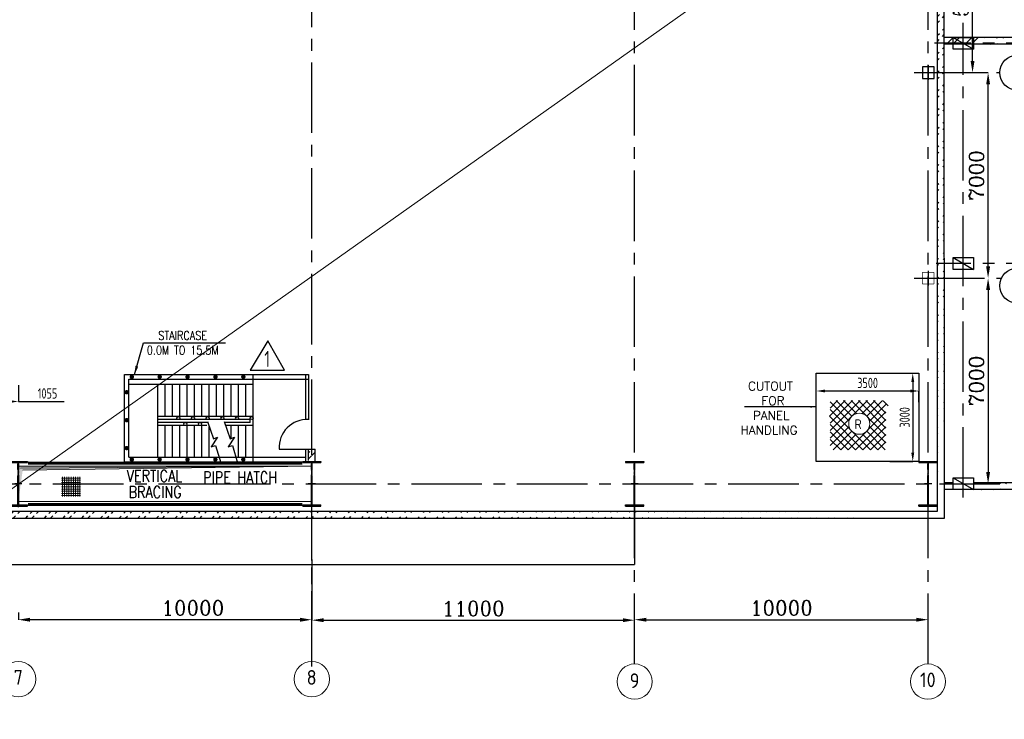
# Model space of a CAD drawing. Extents: x -287416 to 4934791, y -504132 to 1826789.
# Tile 107 of 256: x 52108 to 85661, y 199956 to 223781. Entities that reach past the tile are written whole.
import ezdxf
from ezdxf.enums import TextEntityAlignment as Align

# ---------------------------------------------------------------- set-up
doc = ezdxf.new("R2010")
doc.units = 0
doc.header["$LTSCALE"] = 800
doc.header["$MEASUREMENT"] = 0
for name, pattern in [('CENTER', [2, 1.25, -0.25, 0.25, -0.25]), ('CENTER2', [1.125, 0.75, -0.125, 0.125, -0.125]), ('DASHDOT', [1, 0.5, -0.25, 0, -0.25])]:
    doc.linetypes.add(name, pattern=pattern)
doc.layers.get('0').update_dxf_attribs({"linetype": 'CONTINUOUS'})
doc.layers.get('DEFPOINTS').update_dxf_attribs({"linetype": 'CONTINUOUS'})
for name, color, linetype in [('0-7-COL', 2, 'CENTER'), ('Aux_col', 7, 'CONTINUOUS'), ('COL', 1, 'CENTER'), ('FORMAT', 7, 'CONTINUOUS'), ('GRID', 8, 'CENTER'), ('HANGERS', 1, 'CONTINUOUS'), ('HATCH', 9, 'CONTINUOUS'), ('STR', 2, 'CONTINUOUS'), ('WALL', 6, 'CONTINUOUS')]:
    doc.layers.add(name, color=color, linetype=linetype)
for name, color, linetype, lineweight in [('DIM', 4, 'CONTINUOUS', 15), ('PIPE OPENING HATCH', 7, 'CONTINUOUS', 13), ('T', 3, 'CONTINUOUS', 15), ('TEXT', 3, 'CONTINUOUS', 15)]:
    doc.layers.add(name, color=color, linetype=linetype, lineweight=lineweight)
doc.styles.add('ROMANC', font='romanc')
doc.styles.add('ROMANS', font='ISO9.shx', dxfattribs={"width": 0.8})
doc.styles.add('S1', font='SIMPLEX.SHX', dxfattribs={"height": 200})
doc.styles.add('S3', font='ROMANS1.SHX', dxfattribs={"width": 0.8})
doc.styles.get("Standard").update_dxf_attribs({"font": 'ISO9'})
doc.styles.add('VER', font='ISO9.SHX')
doc.dimstyles.get("Standard").update_dxf_attribs({"dimtxt": 0.18, "dimasz": 0.18, "dimexe": 0.18, "dimexo": 0.0625, "dimgap": 0.09, "dimtad": 0, "dimtih": 1, "dimtoh": 1, "dimdec": 4, "dimzin": 0, "dimdsep": 46, "dimtxsty": 'Standard', "dimcen": 0.09, "dimadec": 0, "dimazin": 0, "dimtfac": 1, "dimtdec": 4, "dimtofl": 0, "dimtmove": 0, "dimatfit": 3, "dimfxl": 1, "dimtolj": 1, "dimtzin": 0, "dimarcsym": 0})
doc.dimstyles.new('STANDARD$0', dxfattribs={"dimtxt": 250, "dimasz": 200, "dimexe": 0, "dimexo": 0, "dimgap": 100, "dimtad": 1, "dimdec": 0, "dimzin": 0, "dimdsep": 46, "dimtxsty": 'S1', "dimcen": 0, "dimadec": 0, "dimazin": 0, "dimtfac": 1, "dimtdec": 0, "dimtmove": 2, "dimatfit": 3, "dimfxl": 1, "dimtolj": 1, "dimtzin": 0, "dimarcsym": 0})
pattern_1 = [(45, (19498.4, 126706.84), (-318.198, 318.198), []), (45, (19710.53, 126706.84), (-318.198, 318.198), [])]

# ---------------------------------------------------------------- blocks, each defined once
blk = doc.blocks.new('*D802')
at = {"layer": 'DEFPOINTS', "color": 0, "linetype": 'Continuous', "transparency": 16777216}
for p in [(52063, 203597), (52063, 203347), (62063, 203435)]:
    blk.add_point(p, dxfattribs=at)
at = {"layer": 'DIM', "linetype": 'Continuous', "lineweight": -2, "transparency": 16777216}
for p, q in [((52063, 203597), (52063, 203347)), ((62063, 203435), (62063, 203347))]:
    blk.add_line(p, q, dxfattribs=at)
at = {"layer": 'DIM', "color": 4, "linetype": 'Continuous', "lineweight": -2, "transparency": 16777216}
blk.add_line((61663, 203347), (52463, 203347), dxfattribs=at)
at = {"layer": 'DIM', "color": 4, "linetype": 'Continuous', "transparency": 16777216}
for points in [[(52463, 203413), (52463, 203280), (52063, 203347)], [(61663, 203413), (61663, 203280), (62063, 203347)]]:
    blk.add_solid(points, dxfattribs=at)
at = {"layer": 'DIM', "linetype": 'Continuous', "transparency": 16777216, "insert": (58007, 203747), "char_height": 500, "attachment_point": 5, "style": 'ROMANC'}
blk.add_mtext('\\A1;10000', dxfattribs=at)
blk = doc.blocks.new('A$C41E52089')
at = {"layer": 'COL'}
h = blk.add_hatch(dxfattribs=at)
h.set_pattern_fill('ANSI31', color=256, scale=100, style=0)
h.paths.add_polyline_path([(310, -720), (0, -720), (0, -760), (310, -760)])
h.paths.add_polyline_path([(0, -720), (-310, -720), (-310, -760), (0, -760)])
h.paths.add_polyline_path([(0, 0), (-13, 0), (-13, -720), (0, -720)])
h.paths.add_polyline_path([(0, 720), (-13, 720), (-13, 0), (0, 0)])
h.paths.add_polyline_path([(12, 0), (0, 0), (0, -720), (12, -720)])
h.paths.add_polyline_path([(12, 720), (0, 720), (0, 0), (12, 0)])
h.paths.add_polyline_path([(310, 760), (0, 760), (0, 720), (12, 720), (310, 720)])
h.paths.add_polyline_path([(0, 760), (-310, 760), (-310, 720), (0, 720)])
for p, q in [((-310, 760), (310, 760)), ((-310, 760), (-310, 720)), ((-310, 720), (310, 720)), ((-13, -720), (-13, 720)), ((12, -720), (12, 720)), ((310, 760), (310, 720)), ((-310, -720), (310, -720)), ((-310, -760), (-310, -720)), ((-310, -760), (310, -760)), ((310, -760), (310, -720))]:
    blk.add_line(p, q, dxfattribs=at)
at = {"layer": 'COL', "color": 2}
for p, q in [((0, -800), (0, 800)), ((123, 0), (-123, 0))]:
    blk.add_line(p, q, dxfattribs=at)
blk = doc.blocks.new('*D876')
at = {"layer": 'DEFPOINTS', "color": 0, "transparency": 16777216}
for p in [(51008, 211518), (52063, 211335), (52063, 210778)]:
    blk.add_point(p, dxfattribs=at)
at = {"layer": 'DIM', "color": 9, "lineweight": -2, "transparency": 16777216}
for p, q in [((51008, 211518), (51008, 210778)), ((52063, 211335), (52063, 210778)), ((51308, 210778), (51763, 210778)), ((52063, 210778), (53622, 210778))]:
    blk.add_line(p, q, dxfattribs=at)
at = {"layer": 'DIM', "color": 9, "transparency": 16777216}
for points in [[(51308, 210828), (51308, 210728), (51008, 210778)], [(51763, 210828), (51763, 210728), (52063, 210778)]]:
    blk.add_solid(points, dxfattribs=at)
at = {"layer": 'DIM', "transparency": 16777216, "insert": (53056, 211053), "char_height": 350, "attachment_point": 5, "style": 'ROMANS'}
blk.add_mtext('\\A1;1055', dxfattribs=at)
blk = doc.blocks.new('*D903')
at = {"layer": 'DEFPOINTS', "color": 0, "linetype": 'Continuous', "transparency": 16777216}
for p in [(62063, 205403), (73063, 203331), (73063, 203331)]:
    blk.add_point(p, dxfattribs=at)
at = {"layer": 'DIM', "linetype": 'Continuous', "lineweight": -2, "transparency": 16777216}
blk.add_line((62063, 205403), (62063, 203331), dxfattribs=at)
at = {"layer": 'DIM', "color": 4, "linetype": 'Continuous', "lineweight": -2, "transparency": 16777216}
blk.add_line((62463, 203331), (72663, 203331), dxfattribs=at)
at = {"layer": 'DIM', "color": 4, "linetype": 'Continuous', "transparency": 16777216}
for points in [[(62463, 203397), (62463, 203264), (62063, 203331)], [(72663, 203397), (72663, 203264), (73063, 203331)]]:
    blk.add_solid(points, dxfattribs=at)
at = {"layer": 'DIM', "linetype": 'Continuous', "transparency": 16777216, "insert": (67563, 203731), "char_height": 500, "attachment_point": 5, "style": 'ROMANC'}
blk.add_mtext('\\A1;11000', dxfattribs=at)
blk = doc.blocks.new('*D904')
at = {"layer": 'DEFPOINTS', "color": 0, "linetype": 'Continuous', "transparency": 16777216}
for p in [(73063, 203348), (83063, 203348), (83063, 203348)]:
    blk.add_point(p, dxfattribs=at)
at = {"layer": 'DIM', "color": 4, "linetype": 'Continuous', "lineweight": -2, "transparency": 16777216}
blk.add_line((73463, 203348), (82663, 203348), dxfattribs=at)
at = {"layer": 'DIM', "color": 4, "linetype": 'Continuous', "transparency": 16777216}
for points in [[(73463, 203414), (73463, 203281), (73063, 203348)], [(82663, 203414), (82663, 203281), (83063, 203348)]]:
    blk.add_solid(points, dxfattribs=at)
at = {"layer": 'DIM', "linetype": 'Continuous', "transparency": 16777216, "insert": (78063, 203748), "char_height": 500, "attachment_point": 5, "style": 'ROMANC'}
blk.add_mtext('\\A1;10000', dxfattribs=at)
blk = doc.blocks.new('*D905')
at = {"layer": 'DEFPOINTS', "color": 0, "linetype": 'Continuous', "transparency": 16777216}
for p in [(85109, 214979), (84533, 207979), (85109, 207979)]:
    blk.add_point(p, dxfattribs=at)
at = {"layer": 'DIM', "color": 4, "linetype": 'Continuous', "lineweight": -2, "transparency": 16777216}
blk.add_line((85109, 214579), (85109, 208379), dxfattribs=at)
at = {"layer": 'DIM', "linetype": 'Continuous', "lineweight": -2, "transparency": 16777216}
blk.add_line((84533, 207979), (85109, 207979), dxfattribs=at)
at = {"layer": 'DIM', "color": 4, "linetype": 'Continuous', "transparency": 16777216}
for points in [[(85042, 214579), (85176, 214579), (85109, 214979)], [(85042, 208379), (85176, 208379), (85109, 207979)]]:
    blk.add_solid(points, dxfattribs=at)
at = {"layer": 'DIM', "linetype": 'Continuous', "transparency": 16777216, "insert": (84709, 211479), "char_height": 500, "attachment_point": 5, "rotation": 90, "style": 'ROMANC'}
blk.add_mtext('\\A1;7000', dxfattribs=at)
blk = doc.blocks.new('*D906')
at = {"color": 9, "lineweight": -2, "transparency": 16777216}
for p, q in [((81756, 211739), (82541, 211739)), ((82541, 211439), (82541, 209039)), ((81756, 208739), (82541, 208739))]:
    blk.add_line(p, q, dxfattribs=at)
at = {"color": 9, "transparency": 16777216}
for points in [[(82491, 211439), (82591, 211439), (82541, 211739)], [(82491, 209039), (82591, 209039), (82541, 208739)]]:
    blk.add_solid(points, dxfattribs=at)
at = {"layer": 'DEFPOINTS', "color": 0, "transparency": 16777216}
for p in [(81756, 211739), (81756, 208739), (82541, 208739)]:
    blk.add_point(p, dxfattribs=at)
at = {"transparency": 16777216, "insert": (82266, 210239), "char_height": 350, "attachment_point": 5, "rotation": 90, "style": 'ROMANS'}
blk.add_mtext('\\A1;3000', dxfattribs=at)
blk = doc.blocks.new('*D907')
at = {"color": 9, "lineweight": -2, "transparency": 16777216}
for p, q in [((79253, 210756), (79253, 211136)), ((82453, 211136), (79553, 211136)), ((82753, 210756), (82753, 211136))]:
    blk.add_line(p, q, dxfattribs=at)
at = {"color": 9, "transparency": 16777216}
for points in [[(79553, 211186), (79553, 211086), (79253, 211136)], [(82453, 211186), (82453, 211086), (82753, 211136)]]:
    blk.add_solid(points, dxfattribs=at)
at = {"layer": 'DEFPOINTS', "color": 0, "transparency": 16777216}
for p in [(79253, 211136), (79253, 210756), (82753, 210756)]:
    blk.add_point(p, dxfattribs=at)
at = {"transparency": 16777216, "insert": (81003, 211411), "char_height": 350, "attachment_point": 5, "style": 'ROMANS'}
blk.add_mtext('\\A1;3500', dxfattribs=at)
blk = doc.blocks.new('A$C05191821')
at = {"layer": 'DIM'}
h = blk.add_hatch(dxfattribs=at)
h.set_pattern_fill('ANSI37', color=256, scale=600, angle=45, style=0)
h.set_pattern_definition([(90, (32938.09, -48327.06), (-75, 1e-14), []), (180, (32938.09, -48327.06), (-1e-14, -75), [])])
h.paths.add_polyline_path([(64121, 233), (63472, 233), (63472, -434), (64121, -434)])
at = {"layer": 'PIPE OPENING HATCH', "lineweight": -2}
blk.add_hatch(color=1, dxfattribs=at).paths.add_polyline_path([(62072, 530), (62000, -600), (62000, 598), (72000, 598)])
at = {"layer": 'PIPE OPENING HATCH'}
h = blk.add_hatch(color=1, dxfattribs=at)
h.paths.add_polyline_path([(62084, 0), (62016, 0), (62016, -485)])
h.paths.add_polyline_path([(72000, 600), (62016, 600), (62016, 0), (62044, 0), (62084, 0), (62147, 458)])
at = {"layer": 'PIPE OPENING HATCH', "color": 1, "lineweight": -2}
for p, q in [((62000, 600), (72000, 600)), ((72000, 598), (62072, 530))]:
    blk.add_line(p, q, dxfattribs=at)
at = {"layer": 'PIPE OPENING HATCH', "color": 1}
blk.add_line((62147, 458), (72000, 600), dxfattribs=at)
blk.add_lwpolyline([(62000, 600), (72000, 600), (72000, -600), (62000, -600)], close=True, dxfattribs=at)
at = {"layer": 'T', "style": 'S3', "width": 0.8}
blk.add_text('PIPE HATCH', height=400, dxfattribs=at).set_placement((68294, 15))
blk = doc.blocks.new('*D918')
at = {"layer": 'DEFPOINTS', "color": 0, "linetype": 'Continuous', "transparency": 16777216}
for p in [(84579, 221979), (85109, 221979), (85109, 214979)]:
    blk.add_point(p, dxfattribs=at)
at = {"layer": 'DIM', "linetype": 'Continuous', "lineweight": -2, "transparency": 16777216}
blk.add_line((84579, 221979), (85109, 221979), dxfattribs=at)
at = {"layer": 'DIM', "color": 4, "linetype": 'Continuous', "lineweight": -2, "transparency": 16777216}
blk.add_line((85109, 215379), (85109, 221579), dxfattribs=at)
at = {"layer": 'DIM', "color": 4, "linetype": 'Continuous', "transparency": 16777216}
for points in [[(85042, 221579), (85176, 221579), (85109, 221979)], [(85042, 215379), (85176, 215379), (85109, 214979)]]:
    blk.add_solid(points, dxfattribs=at)
at = {"layer": 'DIM', "linetype": 'Continuous', "transparency": 16777216, "insert": (84709, 218479), "char_height": 500, "attachment_point": 5, "rotation": 90, "style": 'ROMANC'}
blk.add_mtext('\\A1;7000', dxfattribs=at)
blk = doc.blocks.new('*D919')
at = {"layer": 'DEFPOINTS', "color": 0, "linetype": 'Continuous', "transparency": 16777216}
for p in [(84579, 227479), (84579, 227479), (84579, 221979)]:
    blk.add_point(p, dxfattribs=at)
at = {"layer": 'DIM', "linetype": 'Continuous', "lineweight": -2, "transparency": 16777216}
blk.add_line((84579, 227479), (84579, 227479), dxfattribs=at)
at = {"layer": 'DIM', "color": 4, "linetype": 'Continuous', "lineweight": -2, "transparency": 16777216}
blk.add_line((84579, 222379), (84579, 227079), dxfattribs=at)
at = {"layer": 'DIM', "color": 4, "linetype": 'Continuous', "transparency": 16777216}
for points in [[(84512, 227079), (84646, 227079), (84579, 227479)], [(84512, 222379), (84646, 222379), (84579, 221979)]]:
    blk.add_solid(points, dxfattribs=at)
at = {"layer": 'DIM', "linetype": 'Continuous', "transparency": 16777216, "insert": (84179, 224729), "char_height": 500, "attachment_point": 5, "rotation": 90, "style": 'ROMANC'}
blk.add_mtext('\\A1;5500', dxfattribs=at)

msp = doc.modelspace()

# ---------------------------------------------------------------- hatches: boundary and pattern name
at = {"layer": 'HATCH'}
h = msp.add_hatch(dxfattribs=at)
h.set_pattern_fill('ANSI32', color=256, scale=1200, style=0)
h.set_pattern_definition([(45, (-1822.04, 118955), (-318.198, 318.198), []), (45, (-1609.9, 118955), (-318.198, 318.198), [])])
edge = h.paths.add_edge_path()
edge.add_line((83388.1, 206808.5), (83379.1, 268028.5))
edge.add_line((83618.1, 206808.5), (83607.4, 268258.5))
h = msp.add_hatch(dxfattribs=at)
h.set_pattern_fill('ANSI32', color=256, scale=1200, style=0)
h.set_pattern_definition(pattern_1)
edge = h.paths.add_edge_path()
edge.add_line((93213.1, 222948.4), (84613.1, 222948.5))
edge.add_line((93213.1, 223178.4), (84613.1, 223178.5))
h = msp.add_hatch(dxfattribs=at)
h.set_pattern_fill('ANSI32', color=256, scale=1200, style=0)
h.set_pattern_definition([(45, (-23816.73, 107996.7), (-318.198, 318.198), []), (45, (-23604.6, 107996.7), (-318.198, 318.198), [])])
edge = h.paths.add_edge_path()
edge.add_line((62178.1, 208699.9), (62178.1, 209160))
edge.add_line((61948.1, 208728.5), (61948.1, 209160))
h = msp.add_hatch(dxfattribs=at)
h.set_pattern_fill('ANSI32', color=256, scale=1200, style=0)
h.set_pattern_definition(pattern_1)
edge = h.paths.add_edge_path()
edge.add_line((93213.1, 208008.6), (84613.1, 208008.5))
edge.add_line((93213.1, 207778.6), (84613.1, 207778.6))
h = msp.add_hatch(dxfattribs=at)
h.set_pattern_fill('ANSI32', color=256, scale=1200, style=0)
h.set_pattern_definition([(45, (19608.27, 125736.8), (-318.198, 318.198), []), (45, (19820.4, 125736.8), (-318.198, 318.198), [])])
edge = h.paths.add_edge_path()
edge.add_line((83463.1, 207038.5), (-10336.9, 207038.5))
edge.add_line((83693.1, 206808.4), (-10566.9, 206808.5))

# ---------------------------------------------------------------- linework, layer by layer
for p, q in [((83913.1, 223178.5), (84613.1, 222778.5)), ((83913.1, 215678.5), (84613.1, 215278.5)), ((83913.1, 208178.5), (84613.1, 207778.5))]:
    msp.add_line(p, q)
for points in [[(83913.1, 223178.5), (84613.1, 223178.5), (84613.1, 222778.5), (83913.1, 222778.5)], [(83913.1, 215678.5), (84613.1, 215678.5), (84613.1, 215278.5), (83913.1, 215278.5)], [(83913.1, 208178.5), (84613.1, 208178.5), (84613.1, 207778.5), (83913.1, 207778.5)]]:
    msp.add_lwpolyline(points, close=True)
at = {"layer": '0-7-COL', "color": 6, "linetype": 'Continuous'}
for centre in [(86106.3, 221978.8), (86106.3, 214722.5)]:
    msp.add_circle(centre, 600, dxfattribs=at)
at = {"layer": 'Aux_col'}
for p, q in [((83268.8, 222178.5), (82868.8, 222178.5)), ((82868.8, 222178.5), (82868.8, 221778.5)), ((83068.8, 222228.5), (83068.8, 221728.5)), ((83268.8, 221778.5), (83268.8, 222178.5)), ((82818.8, 221978.5), (83318.8, 221978.5)), ((82868.8, 221778.5), (83268.8, 221778.5)), ((83068.8, 215228.5), (83068.8, 214728.5)), ((82818.8, 214978.5), (83318.8, 214978.5))]:
    msp.add_line(p, q, dxfattribs=at)
at = {"layer": 'Aux_col', "const_width": 20, "flags": 128}
for points in [[(83268.8, 215178.5), (82868.8, 215178.5)], [(82868.8, 215178.5), (82868.8, 214778.5)], [(83268.8, 214778.5), (83268.8, 215178.5)], [(82868.8, 214778.5), (83268.8, 214778.5)]]:
    msp.add_lwpolyline(points, dxfattribs=at)
at = {"layer": 'DIM'}
msp.add_line((143254.7, 272471.8), (-35095.3, 146321.8), dxfattribs=at)
at = {"layer": 'DIM', "const_width": 75, "flags": 128}
for points, elevation in [([(55891.6, 211618.3, 1), (55966.6, 211618.3, 1)], -23.3), ([(56841.6, 211618.3, 1), (56916.6, 211618.3, 1)], -23.3), ([(57791.6, 211618.3, 1), (57866.6, 211618.3, 1)], -23.3), ([(58741.6, 211618.3, 1), (58816.6, 211618.3, 1)], -23.3), ([(59691.6, 211618.3, 1), (59766.6, 211618.3, 1)], -23.3), ([(55716.6, 211093.3, 1), (55791.6, 211093.3, 1)], -23.9), ([(55716.6, 210143.3, 1), (55791.6, 210143.3, 1)], -23.9), ([(55716.6, 209193.3, 1), (55791.6, 209193.3, 1)], -23.9), ([(55889.7, 208803.7, -1), (55964.7, 208803.7, -1)], -370380.4), ([(56839.7, 208803.7, -1), (56914.7, 208803.7, -1)], -370380.4), ([(57789.7, 208803.7, -1), (57864.7, 208803.7, -1)], -370380.4), ([(58739.7, 208803.7, -1), (58814.7, 208803.7, -1)], -370380.4), ([(59689.7, 208803.7, -1), (59764.7, 208803.7, -1)], -370380.4)]:
    msp.add_lwpolyline(points, format="xyb", close=True, dxfattribs=dict(at, elevation=elevation))
at = {"layer": 'FORMAT'}
msp.add_lwpolyline([(79253.1, 211738.5), (82753.1, 211738.5), (82753.1, 208738.5), (79253.1, 208738.5)], close=True, dxfattribs=at)
at = {"layer": 'FORMAT', "flags": 128}
for points in [[(58504.6, 210100.9), (58708.7, 209510.7), (58848.1, 209560.3), (58637.9, 209237.9), (58779.2, 209281.4), (58960.2, 208692.6)], [(59079.8, 210100.9), (59283.8, 209510.7), (59423.2, 209560.3), (59213, 209237.9), (59354.3, 209281.4), (59535.3, 208692.6)]]:
    msp.add_lwpolyline(points, dxfattribs=at)
at = {"layer": 'GRID', "linetype": 'CENTER2', "ltscale": 4}
for p, q in [((83063.1, 201840), (83063.1, 268884.4)), ((62063.1, 201924.2), (62063.1, 268301.9)), ((73063.1, 201840), (73063.1, 268380.8)), ((84263.1, 207505.7), (84263.1, 223676.8)), ((95324.8, 222978.5), (83276.8, 222978.5)), ((82590.1, 221978.5), (85506.3, 221978.5)), ((95324.8, 215478.5), (83343.3, 215478.5)), ((82590.1, 214978.5), (85563.7, 214978.5)), ((62063.1, 201758.2), (62063.1, 209160)), ((-15158.9, 207978.5), (58254.9, 207978.5)), ((58254.9, 207978.5), (85506.3, 207978.5))]:
    msp.add_line(p, q, dxfattribs=at)
at = {"layer": 'HANGERS', "linetype": 'Continuous'}
for p, q in [((60560.4, 212839.8), (59960.6, 211841.1)), ((61131.6, 211841.1), (60560.4, 212839.8)), ((59960.6, 211841.1), (61131.6, 211841.1))]:
    msp.add_line(p, q, dxfattribs=at)
at = {"layer": 'HATCH', "linetype": 'Continuous'}
for p, q in [((83691.5, 222948.5), (83921.5, 223178.5)), ((83903.6, 222948.5), (84133.6, 223178.5)), ((84327.9, 222948.5), (84557.9, 223178.5)), ((84540, 222948.5), (84770, 223178.5))]:
    msp.add_line(p, q, dxfattribs=at)
at = {"layer": 'STR'}
for p, q in [((60063.1, 209963.5), (60063.1, 211693.5)), ((56813.1, 208878.5, -363352.3), (56813.1, 211363.5, -14056.2)), ((57063.1, 210263.5), (57063.1, 211363.5)), ((57313.1, 210263.5), (57313.1, 211363.5)), ((57563.1, 210263.5), (57563.1, 211363.5)), ((57813.1, 210263.5), (57813.1, 211363.5)), ((58063.1, 210263.5), (58063.1, 211363.5)), ((58313.1, 210263.5), (58313.1, 211363.5)), ((58563.1, 210263.5), (58563.1, 211363.5)), ((58813.1, 210263.5), (58813.1, 211363.5)), ((59063.1, 210263.5), (59063.1, 211363.5)), ((59313.1, 210263.5), (59313.1, 211363.5)), ((59563.1, 210263.5), (59563.1, 211363.5)), ((59813.1, 210263.5), (59813.1, 211363.5)), ((60063.1, 210263.5), (56813.1, 210263.5)), ((59963.1, 210163.5), (56813.1, 210163.5)), ((58517.6, 210063.5), (56813.1, 210063.5)), ((59963.1, 210063.5), (59092.7, 210063.5)), ((59963.1, 210063.5), (59963.1, 210163.5)), ((58486.8, 209963.5), (56813.1, 209963.5)), ((57063.1, 208878.5), (57063.1, 209963.5)), ((57313.1, 208878.5), (57313.1, 209963.5)), ((57563.1, 208878.5), (57563.1, 209963.5)), ((57813.1, 208878.5), (57813.1, 209963.5)), ((58063.1, 208878.5), (58063.1, 209963.5)), ((58313.1, 208878.5), (58313.1, 209963.5)), ((58563.1, 208878.5), (58563.1, 209931.9)), ((60063.1, 209963.5), (59127.3, 209963.5)), ((59313.1, 209521.1), (59313.1, 209963.5)), ((59563.1, 208878.5), (59563.1, 209963.5)), ((59813.1, 208878.5), (59813.1, 209963.5)), ((60063.1, 208728.5, -370380.4), (60063.1, 209963.5)), ((57813.1, 208828.5), (57813.1, 208838.5))]:
    msp.add_line(p, q, dxfattribs=at)
at = {"layer": 'STR', "color": 7, "linetype": 'DASHDOT', "const_width": 100}
for points in [[(52391.5, 208682.7), (61741.5, 208682.7)], [(52391.5, 207274.3), (61741.5, 207274.3)]]:
    msp.add_lwpolyline(points, dxfattribs=at)
at = {"layer": 'STR'}
for centre in [(57514.9, 210213.5), (57751.9, 210013.5), (58014.9, 210213.5), (58251.9, 210013.5), (58514.9, 210213.5), (59014.9, 210213.5), (59514.9, 210213.5), (60013.4, 210213.5)]:
    msp.add_circle(centre, 50, dxfattribs=at)
at = {"layer": 'TEXT', "flags": 128}
for points in [[(79701.2, 210275.3), (80235.8, 210810.9)], [(79722.8, 210551.6), (79982, 210810.9)], [(79722.8, 210042.5), (80491.4, 210810.9)], [(79722.8, 209787.8), (80745.2, 210810.9)], [(79722.8, 209533.3), (81000.8, 210810.9)], [(79722.8, 210762.5), (80370.8, 210113.8)], [(79928, 210810.9), (80464.4, 210275.3)], [(80183.6, 210810.9), (80626.4, 210368.3)], [(80437.4, 210810.9), (81629, 209620.1)], [(80693, 210810.9), (81629, 209874.6)], [(80811.8, 210368.3), (81254.6, 210810.9)], [(80946.8, 210810.9), (81629, 210129.3)], [(80973.8, 210275.3), (81510.2, 210810.9)], [(81202.4, 210810.9), (81629, 210383.8)], [(81528.5, 210800.9), (81701.3, 210628.3)], [(79722.8, 210508), (81101.6, 209129.7)], [(79827.2, 210402.5), (81101.6, 209129.7)], [(80336.6, 209129.7), (81629, 210421.2)], [(81067.4, 210113.8), (81629, 210675.8)], [(79701.2, 210275.3), (80840.6, 209136)], [(80585, 209136), (81629, 210166.7)], [(79722.8, 209999), (80585, 209136)], [(79722.8, 209278.8), (80370.8, 209927.5)], [(79722.8, 209744.3), (80336.6, 209129.7)], [(79834.4, 209136), (80464.4, 209766)], [(80840.6, 209136), (81629, 209912)], [(80973.8, 209766), (81603.8, 209136)], [(81067.4, 209927.5), (81629, 209365.5)], [(79722.8, 209489.7), (80088.2, 209136)], [(80088.2, 209136), (80626.4, 209673)], [(80811.8, 209673), (81350, 209136)], [(81101.6, 209129.7), (81629, 209657.5)], [(81350, 209136), (81629, 209403)]]:
    msp.add_lwpolyline(points, dxfattribs=at)
msp.add_lwpolyline([(81078.2, 210020.6, 1), (80358.2, 210020.6, 1), (81078.2, 210020.6)], format="xyb", dxfattribs=at)
at = {"layer": 'TEXT'}
for centre in [(52063.1, 201324.2), (62063.1, 201324.2), (73066.6, 201240), (83060.6, 201240)]:
    msp.add_circle(centre, 600, dxfattribs=at)
at = {"layer": 'WALL'}
for p, q in [((83618.1, 206808.5), (83609.1, 268258.5)), ((83388.1, 207038.3), (83379.1, 268028.6)), ((93913.1, 223178.5), (83618.1, 223178.5)), ((93213.1, 222948.5), (83618.1, 222948.5)), ((55679.1, 208728.5, -370380.4), (55679.1, 211693.5)), ((55679.1, 211693.5), (61948.1, 211693.5)), ((55829.1, 211543.5, -366759.3), (61948.1, 211543.5, 16517)), ((55829.1, 208878.5, -370380.4), (55829.1, 211543.5, -370380.4)), ((61848.1, 211693.5), (61848.1, 210160.2)), ((61948.1, 211693.5), (61948.1, 210160)), ((55829.1, 211363.5, -370380.4), (60063.1, 211363.5, -370380.4)), ((60948.1, 209160), (62178.1, 209160)), ((61848.1, 209160), (61848.1, 208728.5)), ((61948.1, 208770.5), (61948.1, 209160)), ((62178.1, 208728.5), (62178.1, 209160)), ((55679.1, 208728.5, -370380.4), (61848.1, 208728.5, -370380.4)), ((55829.1, 208878.5, -370380.4), (61848.1, 208878.5, -370380.4)), ((83913.1, 207778.6), (83614.4, 207778.6)), ((83913.1, 208008.5), (83618.1, 208008.5)), ((93213.1, 208008.6), (84613.1, 208008.6)), ((93213.1, 207778.6), (84613.1, 207778.6)), ((12063.1, 207038.5), (52433.1, 207038.3)), ((52427.2, 207038.3), (83388.1, 207038.3)), ((12063.1, 206808.1), (52433.1, 206808.5)), ((52427.2, 206808.3), (83618.1, 206808.5))]:
    msp.add_line(p, q, dxfattribs=at)
at = {"layer": 'WALL', "color": 1}
for p in [(73063.1, 207228.5), (2063.1, 205228.5)]:
    msp.add_line(p, (73063.1, 205228.5), dxfattribs=at)
at = {"layer": 'WALL'}
msp.add_arc((61896, 209212.1), 949.4, 86.85716, 183.14284, dxfattribs=at)

# ---------------------------------------------------------------- block references
at = {"layer": 'COL'}
for p in [(52063.1, 207978.5), (62063.1, 207978.5), (73063.1, 207978.5), (83063.1, 207978.5)]:
    msp.add_blockref('A$C41E52089', p, dxfattribs=at)
at = {"layer": 'DIM'}
msp.add_blockref('A$C05191821', (-9936.9, 207978.5), dxfattribs=at)

# ---------------------------------------------------------------- texts
at = {"layer": 'HANGERS', "linetype": 'Continuous', "style": 'ROMANS', "width": 0.8}
msp.add_text('1', height=546.5, dxfattribs=at).set_placement((60444.2, 211952))
at = {"layer": 'STR', "color": 4, "insert": (-3539.1, 223499), "char_height": 400, "width": 3040.312, "attachment_point": 1, "style": 'VER'}
msp.add_mtext('\\pi-108.42;UNLOADING \\P\\pi958.25;BAY', dxfattribs=at)
at = {"layer": 'T', "style": 'S3', "width": 0.8}
for s, p in [('VERTICAL', (55751.3, 208045.5)), ('BRACING', (55818.4, 207495.5))]:
    msp.add_text(s, height=400, dxfattribs=at).set_placement(p)
at = {"layer": 'T', "char_height": 400, "attachment_point": 1, "rotation": 90, "style": 'ROMANC'}
for insert in [(70696.3, 175196.3), (70696.3, -154534.2), (70696.3, -299576.8)]:
    msp.add_mtext_dynamic_manual_height_columns('\\pi110.05;SOOT BLOWER MCC ON \\P\\pi605.28;RAISED CHEQUERED \\P\\pi1643.4;PLATE FLOOR', width=7496.283, gutter_width=2000, heights=[0], dxfattribs=dict(at, insert=insert))
at = {"layer": 'T', "attachment_point": 1, "style": 'S3'}
for s, insert, char_height, width in [('\\pi1004;STAIRCASE \\P\\pi609.76;0.0M TO 15.5M', (55830.3, 213176.3, 321285.2), 300, 3893.798), ('\\pi1047.9;OPENINGS FOR LPBP VALVES', (22698.4, 209136.8), 400, 9181.506)]:
    msp.add_mtext(s, dxfattribs=dict(at, insert=insert, char_height=char_height, width=width))
at = {"layer": 'T', "insert": (76742.7, 211452.8), "char_height": 300, "attachment_point": 1, "style": 'ROMANC'}
msp.add_mtext_dynamic_manual_height_columns('\\pi185.97;CUTOUT \\P\\pi643.11;FOR \\P\\pi350.26;PANEL \\P\\pi-71.172;HANDLING', width=2143.37, gutter_width=2000, heights=[0], dxfattribs=at)
at = {"layer": 'TEXT', "style": 'ROMANS'}
msp.add_text('R', height=330, dxfattribs=at).set_placement((80556.2, 209844.1))
for s, p in [('7', (52057.2, 201383.3)), ('8', (62057.2, 201383.3)), ('9', (73060.6, 201270.4)), ('10', (83054.7, 201299))]:
    msp.add_text(s, height=500, dxfattribs=at).set_placement(p, align=Align.MIDDLE)
at = {"layer": 'TEXT', "insert": (8472, 211106.7), "char_height": 450, "width": 6871.448, "attachment_point": 1, "style": 'ROMANS'}
msp.add_mtext('\\pi941.44;DUCT SUPPORTING \\P\\pi1927.2;STRUCTURE ', dxfattribs=at)

# ---------------------------------------------------------------- dimensions: what is measured, and where the dimension line sits
dim = msp.add_linear_dim(base=(82541.1, 208738.5), p1=(81755.9, 211738.5), p2=(81755.9, 208738.5), angle=90, dimstyle='STANDARD$0', override={"dimtxt": 350, "dimasz": 300, "dimtxsty": 'ROMANS', "dimclrd": 9, "dimclre": 9, "dimclrt": 256, "dimtix": 1, "dimatfit": 0})
dim.commit()
dim.dimension.update_dxf_attribs({"geometry": '*D906', "text_midpoint": (82266.1, 210238.5)})
dim = msp.add_linear_dim(base=(79253.1, 211135.8), p1=(82753.1, 210756), p2=(79253.1, 210756), dimstyle='STANDARD$0', override={"dimtxt": 350, "dimasz": 300, "dimtxsty": 'ROMANS', "dimclrd": 9, "dimclre": 9, "dimclrt": 256, "dimtix": 1, "dimatfit": 0})
dim.commit()
dim.dimension.update_dxf_attribs({"geometry": '*D907', "text_midpoint": (81003.1, 211410.8)})
at = {"layer": 'DIM', "linetype": 'Continuous'}
for base, p1, p2, picture, middle in [((84579, 227478.5), (84579, 221978.5), (84579, 227478.5), '*D919', (84179, 224728.5)), ((85109.1, 221978.5), (85109.1, 214978.5), (84579, 221978.5), '*D918', (84709.1, 218478.5)), ((85109.1, 207978.5), (85109.1, 214978.5), (84532.9, 207978.5), '*D905', (84709.1, 211478.5))]:
    dim = msp.add_linear_dim(base=base, p1=p1, p2=p2, angle=90, dimstyle='STANDARD$0', override={"dimscale": 100, "dimtxt": 5, "dimasz": 4, "dimgap": 1.5, "dimtxsty": 'ROMANC', "dimclrd": 4, "dimclre": 256, "dimclrt": 256, "dimtix": 1}, dxfattribs=at)
    dim.commit()
    dim.dimension.update_dxf_attribs({"geometry": picture, "text_midpoint": middle})
at = {"layer": 'DIM'}
dim = msp.add_linear_dim(base=(52063.1, 210777.7), p1=(51008.1, 211517.8), p2=(52063.1, 211334.5), dimstyle='STANDARD$0', override={"dimtxt": 350, "dimasz": 300, "dimtxsty": 'ROMANS', "dimclrd": 9, "dimclre": 9, "dimclrt": 256, "dimtix": 1, "dimtmove": 0}, dxfattribs=at)
dim.commit()
dim.dimension.update_dxf_attribs({"geometry": '*D876', "text_midpoint": (53055.5, 210777.7), "dimtype": 160})
at = {"layer": 'DIM', "linetype": 'Continuous'}
for base, p1, p2, picture, middle in [((73063.1, 203330.6), (62063.1, 205403.1), (73063.1, 203330.6), '*D903', (67563.1, 203730.6)), ((83063.1, 203347.6), (73063.1, 203347.6), (83063.1, 203347.6), '*D904', (78063.1, 203747.6))]:
    dim = msp.add_linear_dim(base=base, p1=p1, p2=p2, dimstyle='STANDARD$0', override={"dimscale": 100, "dimtxt": 5, "dimasz": 4, "dimgap": 1.5, "dimtxsty": 'ROMANC', "dimclrd": 4, "dimclre": 256, "dimclrt": 256, "dimtix": 1}, dxfattribs=at)
    dim.commit()
    dim.dimension.update_dxf_attribs({"geometry": picture, "text_midpoint": middle})
dim = msp.add_linear_dim(base=(52063.1, 203346.7), p1=(62063.1, 203435.4), p2=(52063.1, 203596.6), dimstyle='STANDARD$0', override={"dimscale": 100, "dimtxt": 5, "dimasz": 4, "dimgap": 1.5, "dimtxsty": 'ROMANC', "dimclrd": 4, "dimclre": 256, "dimclrt": 256, "dimtix": 1}, dxfattribs=at)
dim.commit()
dim.dimension.update_dxf_attribs({"geometry": '*D802', "text_midpoint": (58007.4, 203746.7), "dimtype": 160})

# ---------------------------------------------------------------- leaders
msp.add_leader([(56017.4, 211693.5), (56331.5, 212771.9), (59122, 212771.9)], dimstyle='Standard', override={"dimtxt": 350, "dimasz": 300, "dimexe": 0, "dimexo": 0, "dimgap": 100, "dimtad": 0, "dimtih": 0, "dimtoh": 0, "dimdec": 0, "dimtxsty": 'ROMANS', "dimcen": 0, "dimclrd": 9, "dimclre": 9, "dimclrt": 256, "dimtdec": 0, "dimtix": 1, "dimtofl": 1, "dimatfit": 0})
at = {"layer": 'DIM'}
msp.add_leader([(79253.1, 210598.4), (76811.1, 210598.4)], dimstyle='Standard', override={"dimscale": 100, "dimtxt": 2, "dimasz": 2, "dimexe": 0, "dimexo": 0, "dimgap": 0.6, "dimtad": 0, "dimtih": 0, "dimtoh": 0, "dimdec": 0, "dimtxsty": 'ROMANS', "dimcen": 0, "dimclrd": 2, "dimclre": 2, "dimclrt": 2, "dimtdec": 0, "dimtix": 1, "dimtofl": 1, "dimtmove": 2, "dimfxl": 0.5}, dxfattribs=at)

doc.saveas('drawing.dxf')
